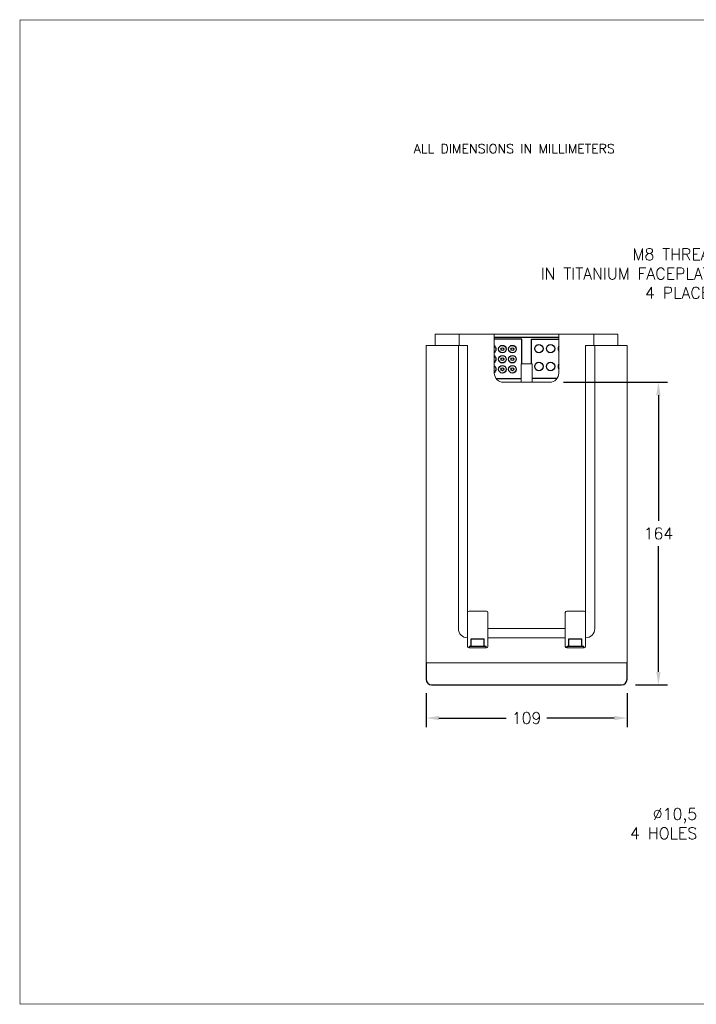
# Model space of a CAD drawing. Header units: millimetres. Extents: x -607 to 232, y -109 to 425.
# Tile 1 of 3: x -607 to -240, y -109 to 425. Entities that reach past the tile are written whole.
import ezdxf
from ezdxf.enums import TextEntityAlignment as Align

# ---------------------------------------------------------------- set-up
doc = ezdxf.new("R2010")
doc.units = ezdxf.units.MM
doc.header["$LTSCALE"] = 15
doc.header["$PDSIZE"] = -1
doc.layers.add('dim', color=1, linetype='Continuous')
doc.layers.add('Sheet', color=7, linetype='Continuous')
doc.styles.get("Standard").update_dxf_attribs({"font": 'simplex.shx'})
doc.dimstyles.new('ISO-25', dxfattribs={"dimtxt": 2.5, "dimasz": 2.5, "dimexe": 1.25, "dimexo": 0.625, "dimtad": 1, "dimtxsty": 'Standard', "dimcen": 2.5, "dimadec": 0, "dimazin": 0, "dimtfac": 1, "dimtmove": 0, "dimatfit": 3, "dimfxl": 1, "dimarcsym": 0})

# ---------------------------------------------------------------- blocks, each defined once
blk = doc.blocks.new('*D8')
at = {"layer": 'Defpoints', "color": 0}
for p in [(-319.19, 228.47), (-260.19, 228.47), (-280.19, 64.47)]:
    blk.add_point(p, dxfattribs=at)
at = {"layer": 'dim', "color": 0, "lineweight": -2}
for p, q in [((-311.69, 228.47), (-255.19, 228.47)), ((-260.19, 221.47), (-260.19, 153.34)), ((-260.19, 71.47), (-260.19, 139.59)), ((-272.69, 64.47), (-255.19, 64.47))]:
    blk.add_line(p, q, dxfattribs=at)
at = {"layer": 'dim', "color": 0}
for points in [[(-261.36, 221.47), (-259.02, 221.47), (-260.19, 228.47)], [(-261.36, 71.47), (-259.02, 71.47), (-260.19, 64.47)]]:
    blk.add_solid(points, dxfattribs=at)
at = {"layer": 'dim', "color": 0, "insert": (-260.19, 146.47), "char_height": 6.25, "attachment_point": 5}
blk.add_mtext('164', dxfattribs=at)
blk = doc.blocks.new('*D9')
at = {"layer": 'Defpoints', "color": 0}
for p in [(-386.19, 67.47), (-277.19, 67.47), (-277.19, 46.47)]:
    blk.add_point(p, dxfattribs=at)
at = {"layer": 'dim', "color": 0, "lineweight": -2}
for p, q in [((-386.19, 59.97), (-386.19, 41.47)), ((-277.19, 59.97), (-277.19, 41.47)), ((-379.19, 46.47), (-342.73, 46.47)), ((-284.19, 46.47), (-320.65, 46.47))]:
    blk.add_line(p, q, dxfattribs=at)
at = {"layer": 'dim', "color": 0}
for points in [[(-379.19, 47.63), (-379.19, 45.3), (-386.19, 46.47)], [(-284.19, 47.63), (-284.19, 45.3), (-277.19, 46.47)]]:
    blk.add_solid(points, dxfattribs=at)
at = {"layer": 'dim', "color": 0, "insert": (-331.69, 46.47), "char_height": 6.25, "attachment_point": 5}
blk.add_mtext('109', dxfattribs=at)
blk = doc.blocks.new('*D11')
at = {"layer": 'Defpoints', "color": 0}
for p in [(-190.62, 11.1), (-199.7, 5.83)]:
    blk.add_point(p, dxfattribs=at)
at = {"layer": 'dim', "color": 0, "lineweight": -2}
for p, q in [((-195.16, 5.97), (-195.16, 10.97)), ((-197.66, 8.47), (-192.66, 8.47)), ((-228.4, -10.79), (-205.76, 2.32)), ((-235.4, -10.79), (-228.4, -10.79))]:
    blk.add_line(p, q, dxfattribs=at)
at = {"layer": 'dim', "color": 0}
blk.add_solid([(-206.34, 3.33), (-205.17, 1.32), (-199.7, 5.83)], dxfattribs=at)
at = {"layer": 'dim', "color": 0, "insert": (-239.15, -10.79), "char_height": 6.25, "attachment_point": 6}
blk.add_mtext('∅10,5\\P4 HOLES', dxfattribs=at)
blk = doc.blocks.new('*D12')
at = {"layer": 'Defpoints', "color": 0}
for p in [(-192.35, 311.31), (-197.97, 305.62)]:
    blk.add_point(p, dxfattribs=at)
at = {"layer": 'dim', "color": 0, "lineweight": -2}
for p, q in [((-195.16, 305.97), (-195.16, 310.97)), ((-197.66, 308.47), (-192.66, 308.47)), ((-216.03, 287.36), (-202.89, 300.64)), ((-223.03, 287.36), (-216.03, 287.36))]:
    blk.add_line(p, q, dxfattribs=at)
at = {"layer": 'dim', "color": 0}
blk.add_solid([(-203.72, 301.46), (-202.06, 299.82), (-197.97, 305.62)], dxfattribs=at)
at = {"layer": 'dim', "color": 0, "insert": (-226.78, 287.36), "char_height": 6.25, "attachment_point": 6}
blk.add_mtext('M8 THREAD\\PIN TITANIUM FACEPLATE\\P4 PLACES', dxfattribs=at)
blk = doc.blocks.new('mDsheet_Cont')
at = {"layer": 'Sheet', "const_width": 0.305}
blk.add_lwpolyline([(-1104.9, -12.7), (-266.7, -12.7), (-266.7, 520.7), (-1104.9, 520.7)], close=True, dxfattribs=at)
at = {"layer": 'Sheet'}
for height, p in [(3.05, (-309.57, 8.89)), (5.08, (-311.15, -3.05)), (5.08, (-275.59, -3.05)), (2.54, (-337.82, -10.16)), (2.54, (-313.69, -10.16)), (2.54, (-285.75, -10.16)), (2.54, (-275.59, -10.16))]:
    blk.add_attdef('1_TITLEBLOCK', text='', height=height, dxfattribs=at).set_placement(p, align=Align.MIDDLE)

msp = doc.modelspace()

# ---------------------------------------------------------------- linework, layer by layer
at = {"color": 7, "linetype": 'Continuous', "lineweight": 15}
for p, q in [((-381.191, 248.466), (-381.191, 254.466)), ((-381.191, 254.466), (-380.191, 254.466)), ((-378.191, 254.466), (-380.191, 254.466)), ((-378.191, 254.466), (-368.191, 254.466)), ((-368.191, 248.466), (-368.191, 254.466)), ((-368.191, 254.466), (-367.191, 254.466)), ((-367.191, 254.466), (-351.691, 254.466)), ((-351.691, 254.466), (-349.191, 254.466)), ((-349.191, 254.466), (-349.191, 233.466)), ((-349.191, 254.466), (-314.191, 254.466)), ((-314.191, 233.466), (-314.191, 254.466)), ((-314.191, 254.466), (-311.691, 254.466)), ((-311.691, 254.466), (-296.191, 254.466)), ((-296.191, 254.466), (-295.191, 254.466)), ((-285.191, 254.466), (-295.191, 254.466)), ((-295.191, 254.466), (-295.191, 248.466)), ((-283.191, 254.466), (-285.191, 254.466)), ((-283.191, 254.466), (-282.191, 254.466)), ((-282.191, 254.466), (-282.191, 248.466)), ((-386.191, 94.966), (-386.191, 248.466)), ((-386.191, 76.466), (-386.191, 248.466)), ((-380.191, 248.466), (-386.191, 248.466)), ((-380.191, 248.466), (-368.691, 248.466)), ((-368.691, 94.966), (-368.691, 248.466)), ((-366.191, 248.466), (-368.691, 248.466)), ((-366.191, 248.466), (-363.691, 248.466)), ((-363.691, 103.653), (-363.691, 248.466)), ((-299.691, 103.653), (-299.691, 248.466)), ((-299.691, 248.466), (-297.191, 248.466)), ((-294.691, 248.466), (-297.191, 248.466)), ((-294.691, 248.466), (-294.691, 94.966)), ((-294.691, 248.466), (-283.191, 248.466)), ((-277.191, 248.466), (-283.191, 248.466)), ((-277.191, 248.466), (-277.191, 94.966)), ((-277.191, 248.466), (-277.191, 76.466)), ((-334.691, 236.709), (-334.691, 238.466)), ((-334.691, 238.466), (-328.691, 238.466)), ((-334.691, 230.223), (-334.691, 236.709)), ((-328.691, 238.466), (-328.691, 236.709)), ((-328.691, 230.223), (-328.691, 236.709)), ((-334.691, 228.466), (-334.691, 230.223)), ((-328.691, 230.223), (-328.691, 228.466)), ((-344.191, 228.466), (-319.191, 228.466)), ((-363.691, 94.966), (-363.691, 103.653)), ((-353.503, 104.466), (-362.878, 104.466)), ((-352.691, 94.966), (-352.691, 103.653)), ((-310.691, 103.653), (-310.691, 94.966)), ((-300.503, 104.466), (-309.878, 104.466)), ((-299.691, 94.966), (-299.691, 103.653)), ((-386.191, 90.112), (-386.191, 94.966)), ((-363.691, 92.466), (-363.691, 94.966)), ((-363.691, 89.966), (-363.691, 92.466)), ((-352.691, 94.966), (-310.691, 94.966)), ((-352.691, 92.466), (-352.691, 94.966)), ((-352.691, 92.466), (-352.691, 89.966)), ((-310.691, 94.966), (-310.691, 92.466)), ((-310.691, 89.966), (-310.691, 92.466)), ((-299.691, 92.466), (-299.691, 94.966)), ((-299.691, 89.966), (-299.691, 92.466)), ((-277.191, 94.966), (-277.191, 90.112)), ((-386.191, 89.966), (-386.191, 85.279)), ((-363.691, 85.279), (-363.691, 89.966)), ((-310.691, 89.966), (-352.691, 89.966)), ((-352.691, 89.966), (-352.691, 85.279)), ((-310.691, 85.279), (-310.691, 89.966)), ((-299.691, 89.966), (-299.691, 85.279)), ((-277.191, 89.966), (-277.191, 85.279)), ((-386.191, 85.279), (-386.191, 84.466)), ((-353.503, 84.466), (-362.878, 84.466)), ((-300.503, 84.466), (-309.878, 84.466)), ((-277.191, 85.279), (-277.191, 84.466)), ((-380.191, 76.466), (-386.191, 76.466)), ((-283.191, 76.466), (-380.191, 76.466)), ((-277.191, 76.466), (-283.191, 76.466))]:
    msp.add_line(p, q, dxfattribs=at)
for p, q in [((-314.191, 252.766), (-349.191, 252.766)), ((-362.691, 85.466), (-353.691, 85.466)), ((-362.691, 84.466), (-362.691, 85.466)), ((-361.691, 89.466), (-354.691, 89.466)), ((-361.691, 85.466), (-361.691, 89.466)), ((-354.691, 85.466), (-354.691, 89.466)), ((-353.691, 84.466), (-353.691, 85.466)), ((-309.691, 85.466), (-300.691, 85.466)), ((-309.691, 84.466), (-309.691, 85.466)), ((-308.691, 89.466), (-301.691, 89.466)), ((-308.691, 85.466), (-308.691, 89.466)), ((-301.691, 85.466), (-301.691, 89.466)), ((-300.691, 84.466), (-300.691, 85.466)), ((-386.191, 76.466), (-386.191, 67.466)), ((-277.191, 67.466), (-277.191, 76.466)), ((-383.191, 64.466), (-280.191, 64.466))]:
    msp.add_line(p, q)
for points in [[(-334.316, 238.466), (-334.316, 251.766), (-349.191, 251.766)], [(-329.066, 238.466), (-329.066, 251.766), (-314.191, 251.766)], [(-348.163, 230.43), (-334.691, 230.43)], [(-315.218, 230.43), (-328.691, 230.43)]]:
    msp.add_lwpolyline(points)
for centre, radius in [((-344.814, 246.432), 2.048), ((-344.814, 246.432), 0.762), ((-339.396, 246.432), 2.048), ((-339.396, 246.432), 0.762), ((-325.002, 246.686), 2.286), ((-318.652, 246.686), 2.286), ((-344.814, 240.971), 2.048), ((-344.814, 240.971), 0.762), ((-339.396, 240.971), 2.048), ((-339.396, 240.971), 0.762), ((-344.814, 235.51), 2.048), ((-344.814, 235.51), 0.762), ((-339.396, 235.51), 2.048), ((-339.396, 235.51), 0.762), ((-325.002, 237.034), 2.286), ((-318.652, 237.034), 2.286)]:
    msp.add_circle(centre, radius)
for centre, radius, start, end in [((-350.233, 246.432), 2.048, 300.59712, 59.40288), ((-312.302, 246.686), 2.286, 145.72399, 214.27601), ((-350.233, 240.971), 2.048, 300.59712, 59.40288), ((-350.233, 235.51), 2.048, 300.59712, 59.40288), ((-312.302, 237.034), 2.286, 145.72399, 214.27601), ((-383.191, 67.466), 3, 180, 270), ((-280.191, 67.466), 3, 270, 0)]:
    msp.add_arc(centre, radius, start, end)
for centre, radius, start, end in [((-344.191, 233.466), 5, 180, 270), ((-319.191, 233.466), 5, 270, 0), ((-362.878, 103.653), 0.813, 90, 180), ((-353.503, 103.653), 0.813, 0, 90), ((-309.878, 103.653), 0.813, 90, 180), ((-300.503, 103.653), 0.813, 0, 90), ((-363.691, 94.966), 5, 180, 270), ((-299.691, 94.966), 5, 270, 0), ((-362.878, 85.279), 0.813, 180, 270), ((-353.503, 85.279), 0.813, 270, 0), ((-309.878, 85.279), 0.813, 180, 270), ((-300.503, 85.279), 0.813, 270, 0)]:
    msp.add_arc(centre, radius, start, end, dxfattribs=at)

# ---------------------------------------------------------------- block references
at = {"layer": 'dim'}
msp.add_blockref('mDsheet_Cont', (498.491, -95.857), dxfattribs=at)

# ---------------------------------------------------------------- texts
msp.add_text('ALL DIMENSIONS IN MILLIMETERS', height=5, dxfattribs=at).set_placement((-392.913, 352.602))

# ---------------------------------------------------------------- dimensions: what is measured, and where the dimension line sits
for p1, p2, text, picture, middle in [((-192.347, 311.31), (-197.972, 305.621), 'M8 THREAD\\PIN TITANIUM FACEPLATE\\P4 PLACES', '*D12', (-283.476, 287.358)), ((-190.617, 11.098), (-199.702, 5.834), '<>\\P4 HOLES', '*D11', (-258.945, -10.794))]:
    dim = msp.add_diameter_dim_2p(p1=p1, p2=p2, text=text, dimstyle='ISO-25', override={"dimscale": 2.5, "dimasz": 2.8, "dimexe": 2, "dimexo": 3, "dimgap": 1.5, "dimtad": 0, "dimtih": 1, "dimtoh": 1, "dimdec": 1, "dimzin": 0, "dimcen": 1, "dimtofl": 0, "dimtzin": 0}, dxfattribs=at)
    dim.commit()
    dim.dimension.update_dxf_attribs({"geometry": picture, "text_midpoint": middle, "dimtype": 163})
dim = msp.add_linear_dim(base=(-260.191, 228.466), p1=(-280.191, 64.466), p2=(-319.191, 228.466), angle=90, dimstyle='ISO-25', override={"dimscale": 2.5, "dimasz": 2.8, "dimexe": 2, "dimexo": 3, "dimgap": 1.5, "dimtad": 0, "dimtih": 1, "dimtoh": 1, "dimdec": 0, "dimzin": 0, "dimcen": 1, "dimtzin": 0}, dxfattribs=at)
dim.commit()
dim.dimension.update_dxf_attribs({"geometry": '*D8', "text_midpoint": (-260.191, 146.466)})
dim = msp.add_linear_dim(base=(-277.191, 46.466), p1=(-386.191, 67.466), p2=(-277.191, 67.466), dimstyle='ISO-25', override={"dimscale": 2.5, "dimasz": 2.8, "dimexe": 2, "dimexo": 3, "dimgap": 1.5, "dimtad": 0, "dimtih": 1, "dimtoh": 1, "dimdec": 0, "dimzin": 0, "dimcen": 1, "dimtzin": 0}, dxfattribs=at)
dim.commit()
dim.dimension.update_dxf_attribs({"geometry": '*D9', "text_midpoint": (-331.691, 46.466)})

doc.saveas('drawing.dxf')
